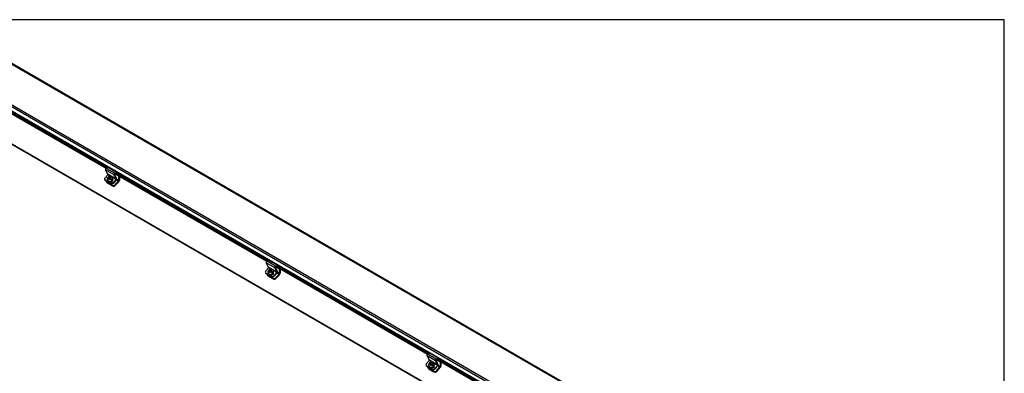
# Model space of a CAD drawing. Header units: inches. Extents: x 1 to 240, y -1 to 159.
# Tile 16 of 16: x 157 to 240, y 130 to 159. Entities that reach past the tile are written whole.
import ezdxf

# ---------------------------------------------------------------- set-up
doc = ezdxf.new("R2010")
doc.units = ezdxf.units.IN
doc.header["$MEASUREMENT"] = 0
for name, color, linetype in [('COM40176', 7, 'Continuous'), ('COM52631', 7, 'Continuous'), ('COM70693-6', 7, 'Continuous'), ('COM70694-6', 7, 'Continuous'), ('Default', 7, 'Continuous'), ('SCS19420', 7, 'Continuous')]:
    doc.layers.add(name, color=color, linetype=linetype)

# ---------------------------------------------------------------- blocks, each defined once
blk = doc.blocks.new('SE5')
at = {"layer": 'COM40176', "color": 7, "linetype": 'Continuous'}
for p, q in [((164.634, 146.299), (164.443, 146.662)), ((165.15, 146.254), (164.443, 146.662)), ((164.503, 146.797), (164.662, 146.873)), ((165.21, 146.389), (164.503, 146.797)), ((165.369, 146.465), (164.662, 146.873)), ((164.366, 145.847), (164.383, 145.814)), ((164.399, 146.011), (164.624, 146.262)), ((164.853, 145.545), (164.412, 145.8)), ((164.412, 145.8), (164.429, 145.768)), ((164.87, 145.513), (164.429, 145.768)), ((164.843, 146.136), (164.624, 146.262)), ((165.341, 145.891), (164.634, 146.299)), ((164.78, 145.706), (164.846, 145.668)), ((165.043, 145.836), (165.021, 145.849)), ((165.331, 145.854), (165.022, 146.032)), ((165.043, 145.836), (165.028, 145.865)), ((165.106, 145.603), (165.331, 145.854)), ((165.123, 145.57), (165.348, 145.821)), ((165.341, 145.891), (165.15, 146.254)), ((165.378, 145.932), (165.186, 146.295)), ((165.207, 146.34), (165.366, 146.416)), ((165.21, 146.389), (165.369, 146.465)), ((165.366, 146.416), (165.369, 146.465)), ((164.87, 145.513), (164.853, 145.545)), ((165.106, 145.603), (165.123, 145.57)), ((177.938, 139.04), (178.097, 139.116)), ((178.804, 138.708), (178.097, 139.116)), ((177.834, 138.254), (178.059, 138.505)), ((178.069, 138.543), (177.878, 138.906)), ((178.585, 138.497), (177.878, 138.906)), ((178.645, 138.632), (177.938, 139.04)), ((178.278, 138.379), (178.059, 138.505)), ((178.776, 138.134), (178.069, 138.543)), ((178.766, 138.097), (178.457, 138.275)), ((178.776, 138.134), (178.585, 138.497)), ((178.813, 138.175), (178.621, 138.538)), ((178.642, 138.584), (178.801, 138.659)), ((178.645, 138.632), (178.804, 138.708)), ((178.801, 138.659), (178.804, 138.708)), ((177.801, 138.09), (177.818, 138.058)), ((178.288, 137.788), (177.847, 138.043)), ((177.847, 138.043), (177.864, 138.011)), ((178.305, 137.756), (177.864, 138.011)), ((178.215, 137.949), (178.281, 137.911)), ((178.305, 137.756), (178.288, 137.788)), ((178.478, 138.08), (178.456, 138.093)), ((178.478, 138.08), (178.463, 138.108)), ((178.541, 137.846), (178.766, 138.097)), ((178.541, 137.846), (178.558, 137.814)), ((178.558, 137.814), (178.783, 138.065)), ((191.504, 130.786), (191.313, 131.149)), ((192.02, 130.741), (191.313, 131.149)), ((191.373, 131.284), (191.532, 131.359)), ((192.08, 130.875), (191.373, 131.284)), ((192.239, 130.951), (191.532, 131.359)), ((192.077, 130.827), (192.236, 130.903)), ((192.08, 130.875), (192.239, 130.951)), ((192.236, 130.903), (192.239, 130.951)), ((191.236, 130.333), (191.253, 130.301)), ((191.269, 130.498), (191.494, 130.749)), ((191.723, 130.032), (191.282, 130.286)), ((191.282, 130.286), (191.299, 130.254)), ((191.74, 129.999), (191.299, 130.254)), ((191.713, 130.622), (191.494, 130.749)), ((192.211, 130.378), (191.504, 130.786)), ((191.65, 130.193), (191.716, 130.154)), ((191.74, 129.999), (191.723, 130.032)), ((191.913, 130.323), (191.891, 130.336)), ((192.201, 130.34), (191.892, 130.519)), ((191.913, 130.323), (191.898, 130.351)), ((191.976, 130.089), (192.201, 130.34)), ((191.976, 130.089), (191.993, 130.057)), ((191.993, 130.057), (192.218, 130.308)), ((192.211, 130.378), (192.02, 130.741)), ((192.248, 130.418), (192.056, 130.782))]:
    blk.add_line(p, q, dxfattribs=at)
for centre, major_axis, ratio, start_param, end_param in [((164.498, 146.724), (-0.043, -0.0745), 0.57735, 3.839724, 5.934119), ((164.532, 145.934), (0.166, 0.088), 0.767256, 2.021311, 3.592107), ((164.549, 145.902), (0.166, 0.088), 0.767256, 3.141593, 3.592107), ((164.615, 146.279), (-0.0145, -0.0251), 0.57735, 1.22173, 2.792527), ((164.936, 145.768), (-0.124, -0.065), 0.767256, 0.450514, 3.559742), ((164.953, 145.736), (-0.124, -0.065), 0.767256, 3.311973, 3.592107), ((165.205, 146.316), (-0.043, -0.0745), 0.57735, 3.839724, 5.934119), ((165.205, 146.316), (-0.0145, -0.0251), 0.57735, 3.839724, 5.934119), ((165.322, 145.87), (-0.0145, -0.0251), 0.57735, 1.22173, 2.792527), ((165.322, 145.87), (-0.043, -0.0745), 0.57735, 1.22173, 2.792527), ((164.973, 145.68), (-0.166, -0.088), 0.767256, 0.450514, 2.021311), ((164.99, 145.647), (0.166, 0.088), 0.767256, 3.592107, 5.162903), ((177.933, 138.967), (-0.043, -0.0745), 0.57735, 3.839724, 5.934119), ((178.05, 138.522), (-0.0145, -0.0251), 0.57735, 1.22173, 2.792527), ((178.64, 138.559), (-0.043, -0.0745), 0.57735, 3.839724, 5.934119), ((178.64, 138.559), (-0.0145, -0.0251), 0.57735, 3.839724, 5.934119), ((177.967, 138.178), (0.166, 0.088), 0.767256, 2.021311, 3.592107), ((177.984, 138.145), (0.166, 0.088), 0.767256, 3.141593, 3.592107), ((178.371, 138.011), (-0.124, -0.065), 0.767256, 0.450514, 3.559742), ((178.408, 137.923), (-0.166, -0.088), 0.767256, 0.450514, 2.021311), ((178.425, 137.891), (0.166, 0.088), 0.767256, 3.592107, 5.162903), ((178.388, 137.979), (-0.124, -0.065), 0.767256, 3.311974, 3.592107), ((178.757, 138.114), (-0.0145, -0.0251), 0.57735, 1.22173, 2.792527), ((178.757, 138.114), (-0.043, -0.0745), 0.57735, 1.22173, 2.792527), ((191.368, 131.211), (-0.043, -0.0745), 0.57735, 3.839724, 5.934119), ((192.075, 130.802), (-0.043, -0.0745), 0.57735, 3.839724, 5.934119), ((191.402, 130.421), (0.166, 0.088), 0.767256, 2.021311, 3.592107), ((191.419, 130.389), (0.166, 0.088), 0.767256, 3.141593, 3.592107), ((191.485, 130.765), (-0.0145, -0.0251), 0.57735, 1.22173, 2.792527), ((191.806, 130.255), (-0.124, -0.065), 0.767256, 0.450514, 3.559742), ((191.843, 130.166), (-0.166, -0.088), 0.767256, 0.450514, 2.021311), ((191.86, 130.134), (0.166, 0.088), 0.767256, 3.592107, 5.162903), ((191.823, 130.222), (-0.124, -0.065), 0.767256, 3.311973, 3.592107), ((192.075, 130.802), (-0.0145, -0.0251), 0.57735, 3.839724, 5.934119), ((192.193, 130.357), (-0.0145, -0.0251), 0.57735, 1.22173, 2.792527), ((192.193, 130.357), (-0.043, -0.0745), 0.57735, 1.22173, 2.792527)]:
    blk.add_ellipse(centre, major_axis=major_axis, ratio=ratio, start_param=start_param, end_param=end_param, dxfattribs=at)
at = {"layer": 'COM52631', "color": 7, "linetype": 'Continuous'}
for p, q in [((164.508, 145.683), (164.536, 145.63)), ((165.216, 146.345), (165.53, 146.164)), ((165.248, 145.44), (165.51, 145.732)), ((165.276, 145.386), (165.538, 145.678)), ((165.35, 145.824), (165.51, 145.732)), ((165.53, 145.779), (165.376, 145.867)), ((165.54, 146.17), (165.53, 146.164)), ((165.53, 146.164), (165.53, 145.779)), ((165.597, 146.137), (165.597, 145.817)), ((164.553, 145.637), (164.995, 145.382)), ((164.553, 145.637), (164.582, 145.583)), ((164.582, 145.583), (165.023, 145.328)), ((164.995, 145.382), (165.023, 145.328)), ((165.248, 145.44), (165.276, 145.386)), ((178.651, 138.588), (178.965, 138.407)), ((178.975, 138.413), (178.965, 138.407)), ((178.965, 138.407), (178.965, 138.022)), ((179.032, 138.38), (179.032, 138.061)), ((177.943, 137.927), (177.971, 137.873)), ((177.988, 137.88), (178.43, 137.625)), ((177.988, 137.88), (178.017, 137.826)), ((178.017, 137.826), (178.458, 137.571)), ((178.43, 137.625), (178.458, 137.571)), ((178.683, 137.683), (178.945, 137.975)), ((178.683, 137.683), (178.712, 137.629)), ((178.712, 137.629), (178.973, 137.921)), ((178.785, 138.067), (178.945, 137.975)), ((178.965, 138.022), (178.811, 138.111)), ((191.378, 130.17), (191.406, 130.116)), ((191.424, 130.123), (191.865, 129.868)), ((191.424, 130.123), (191.452, 130.069)), ((191.452, 130.069), (191.893, 129.815)), ((192.086, 130.831), (192.4, 130.65)), ((192.118, 129.926), (192.38, 130.218)), ((192.147, 129.872), (192.408, 130.164)), ((192.22, 130.31), (192.38, 130.218)), ((192.4, 130.265), (192.246, 130.354)), ((192.41, 130.656), (192.4, 130.65)), ((192.4, 130.65), (192.4, 130.265)), ((192.467, 130.623), (192.467, 130.304)), ((191.865, 129.868), (191.893, 129.815)), ((192.118, 129.926), (192.147, 129.872))]:
    blk.add_line(p, q, dxfattribs=at)
for centre, major_axis, ratio, start_param, end_param in [((164.674, 145.771), (0.166, 0.088), 0.767256, 2.813297, 3.592107), ((165.496, 145.759), (-0.024, -0.0416), 0.57735, 1.22173, 2.356194), ((165.496, 145.759), (-0.072, -0.124), 0.57735, 1.22173, 2.356194), ((164.702, 145.717), (0.166, 0.088), 0.767256, 3.141593, 3.592107), ((165.115, 145.516), (-0.166, -0.088), 0.767256, 0.450514, 2.021311), ((165.144, 145.462), (-0.166, -0.088), 0.767256, 0.450514, 2.021311), ((178.109, 138.014), (0.166, 0.088), 0.767256, 2.813297, 3.592107), ((178.137, 137.96), (0.166, 0.088), 0.767256, 3.141593, 3.592107), ((178.55, 137.76), (-0.166, -0.088), 0.767256, 0.450514, 2.021311), ((178.579, 137.706), (-0.166, -0.088), 0.767256, 0.450514, 2.021311), ((178.931, 138.002), (-0.024, -0.0416), 0.57735, 1.22173, 2.356194), ((178.931, 138.002), (-0.071, -0.124), 0.57735, 1.22173, 2.356194), ((191.544, 130.258), (0.166, 0.088), 0.767256, 2.813297, 3.592107), ((191.572, 130.204), (0.166, 0.088), 0.767256, 3.141593, 3.592107), ((192.366, 130.246), (-0.024, -0.0416), 0.57735, 1.22173, 2.356194), ((192.366, 130.246), (-0.072, -0.124), 0.57735, 1.22173, 2.356194), ((191.985, 130.003), (-0.166, -0.088), 0.767256, 0.450514, 2.021311), ((192.014, 129.949), (-0.166, -0.088), 0.767256, 0.450514, 2.021311)]:
    blk.add_ellipse(centre, major_axis=major_axis, ratio=ratio, start_param=start_param, end_param=end_param, dxfattribs=at)
at = {"layer": 'COM70693-6', "color": 7, "linetype": 'Continuous'}
for p, q in [((149.775, 152.797), (233.965, 104.19)), ((149.798, 152.747), (233.965, 104.153))]:
    blk.add_line(p, q, dxfattribs=at)
at = {"layer": 'COM70694-6', "color": 7, "linetype": 'Continuous'}
for p, q in [((153.112, 157.518), (236.882, 109.154)), ((236.936, 109.159), (153.166, 157.524)), ((150.095, 155.688), (233.865, 107.324)), ((150.172, 155.821), (233.941, 107.456)), ((233.865, 106.965), (150.095, 155.329)), ((164.48, 146.781), (151.792, 154.107)), ((164.543, 146.816), (151.86, 154.139)), ((151.933, 154.203), (164.644, 146.864)), ((177.915, 139.024), (165.227, 146.35)), ((177.978, 139.059), (165.295, 146.382)), ((165.368, 146.446), (178.079, 139.108)), ((191.35, 131.268), (178.662, 138.593)), ((191.413, 131.303), (178.73, 138.626)), ((178.803, 138.69), (191.514, 131.351)), ((204.848, 123.546), (192.165, 130.869)), ((192.238, 130.933), (204.949, 123.594)), ((204.785, 123.511), (192.097, 130.837))]:
    blk.add_line(p, q, dxfattribs=at)
at = {"layer": 'SCS19420', "color": 7, "linetype": 'Continuous'}
for p, q in [((164.598, 145.809), (164.606, 145.792)), ((164.617, 146.019), (164.61, 146.01)), ((164.759, 145.996), (164.651, 146.059)), ((164.659, 146.069), (164.774, 146.002)), ((164.676, 145.921), (164.67, 145.914)), ((164.671, 146.012), (164.71, 145.989)), ((164.712, 145.961), (164.676, 145.921)), ((164.71, 145.989), (164.73, 145.952)), ((164.712, 145.961), (164.71, 145.989)), ((164.735, 145.919), (164.71, 145.891)), ((164.731, 145.924), (164.712, 145.961)), ((164.755, 146.039), (164.717, 146.061)), ((164.72, 145.886), (164.725, 145.892)), ((164.724, 145.962), (164.739, 145.954)), ((164.725, 145.892), (164.761, 145.932)), ((164.759, 145.996), (164.727, 145.961)), ((164.727, 145.961), (164.763, 145.94)), ((164.73, 145.952), (164.731, 145.924)), ((164.763, 145.94), (164.731, 145.905)), ((164.731, 145.905), (164.734, 145.902)), ((164.751, 145.947), (164.773, 145.971)), ((164.755, 146.039), (164.789, 146.047)), ((164.774, 146.002), (164.755, 146.039)), ((164.771, 145.99), (164.759, 145.996)), ((164.773, 145.971), (164.759, 145.996)), ((164.795, 145.94), (164.761, 145.932)), ((164.766, 145.933), (164.763, 145.94)), ((164.795, 145.976), (164.771, 145.99)), ((164.773, 145.971), (164.808, 145.95)), ((164.808, 146.01), (164.774, 146.002)), ((164.823, 146.085), (164.789, 146.047)), ((164.789, 146.047), (164.808, 146.01)), ((164.827, 146.012), (164.795, 145.976)), ((164.808, 145.95), (164.795, 145.976)), ((164.795, 145.94), (164.834, 145.917)), ((164.808, 145.95), (164.84, 145.986)), ((164.853, 146.051), (164.81, 146.003)), ((164.83, 146.093), (164.823, 146.085)), ((164.839, 146.005), (164.827, 146.012)), ((164.84, 145.986), (164.827, 146.012)), ((164.853, 146.051), (164.83, 146.093)), ((164.83, 145.956), (164.848, 145.975)), ((164.856, 145.941), (164.83, 145.956)), ((164.844, 145.93), (164.83, 145.956)), ((164.838, 146.018), (164.872, 146.056)), ((164.838, 146.018), (164.84, 145.99)), ((164.878, 145.968), (164.84, 145.99)), ((164.84, 145.99), (164.859, 145.953)), ((164.84, 145.986), (164.842, 145.985)), ((164.844, 145.911), (164.865, 145.935)), ((164.844, 145.93), (164.855, 145.923)), ((164.862, 146.045), (164.853, 146.051)), ((164.866, 145.935), (164.856, 145.941)), ((164.859, 145.953), (164.975, 145.886)), ((164.976, 145.871), (164.865, 145.935)), ((164.872, 146.056), (164.88, 146.064)), ((164.917, 145.851), (164.944, 145.835)), ((165.052, 145.733), (165.004, 145.824)), ((165.031, 146.015), (165.022, 146.032)), ((178.052, 138.263), (178.045, 138.253)), ((178.194, 138.239), (178.086, 138.302)), ((178.094, 138.312), (178.209, 138.245)), ((178.19, 138.282), (178.152, 138.305)), ((178.19, 138.282), (178.224, 138.29)), ((178.209, 138.245), (178.19, 138.282)), ((178.258, 138.328), (178.224, 138.29)), ((178.224, 138.29), (178.243, 138.253)), ((178.288, 138.294), (178.245, 138.246)), ((178.265, 138.336), (178.258, 138.328)), ((178.288, 138.294), (178.265, 138.336)), ((178.273, 138.261), (178.307, 138.3)), ((178.273, 138.261), (178.275, 138.233)), ((178.297, 138.288), (178.288, 138.294)), ((178.307, 138.3), (178.315, 138.308)), ((178.466, 138.258), (178.457, 138.276)), ((178.033, 138.052), (178.042, 138.035)), ((178.111, 138.164), (178.105, 138.158)), ((178.106, 138.255), (178.145, 138.232)), ((178.147, 138.204), (178.111, 138.164)), ((178.145, 138.232), (178.165, 138.195)), ((178.147, 138.204), (178.145, 138.232)), ((178.17, 138.163), (178.145, 138.135)), ((178.166, 138.167), (178.147, 138.204)), ((178.155, 138.129), (178.16, 138.135)), ((178.159, 138.205), (178.174, 138.197)), ((178.16, 138.135), (178.196, 138.176)), ((178.194, 138.239), (178.162, 138.204)), ((178.162, 138.204), (178.198, 138.184)), ((178.165, 138.195), (178.166, 138.167)), ((178.198, 138.184), (178.166, 138.148)), ((178.166, 138.148), (178.169, 138.146)), ((178.186, 138.19), (178.208, 138.214)), ((178.206, 138.233), (178.194, 138.24)), ((178.208, 138.214), (178.194, 138.24)), ((178.23, 138.183), (178.196, 138.176)), ((178.201, 138.177), (178.198, 138.184)), ((178.23, 138.219), (178.206, 138.233)), ((178.208, 138.214), (178.243, 138.194)), ((178.243, 138.253), (178.209, 138.245)), ((178.262, 138.255), (178.23, 138.219)), ((178.243, 138.194), (178.23, 138.219)), ((178.23, 138.183), (178.269, 138.161)), ((178.243, 138.194), (178.275, 138.23)), ((178.274, 138.248), (178.262, 138.255)), ((178.275, 138.23), (178.262, 138.255)), ((178.265, 138.199), (178.283, 138.218)), ((178.291, 138.184), (178.265, 138.199)), ((178.279, 138.173), (178.265, 138.199)), ((178.313, 138.211), (178.275, 138.233)), ((178.275, 138.233), (178.294, 138.196)), ((178.275, 138.23), (178.278, 138.228)), ((178.279, 138.154), (178.3, 138.178)), ((178.279, 138.173), (178.29, 138.167)), ((178.301, 138.178), (178.291, 138.184)), ((178.294, 138.196), (178.41, 138.13)), ((178.411, 138.114), (178.3, 138.178)), ((178.352, 138.094), (178.379, 138.078)), ((178.487, 137.976), (178.439, 138.067)), ((191.468, 130.295), (191.477, 130.278)), ((191.487, 130.506), (191.48, 130.496)), ((191.629, 130.483), (191.521, 130.545)), ((191.529, 130.556), (191.644, 130.489)), ((191.546, 130.407), (191.54, 130.401)), ((191.541, 130.498), (191.58, 130.476)), ((191.582, 130.447), (191.546, 130.407)), ((191.58, 130.476), (191.6, 130.439)), ((191.582, 130.447), (191.58, 130.476)), ((191.605, 130.406), (191.58, 130.378)), ((191.601, 130.411), (191.582, 130.447)), ((191.625, 130.526), (191.587, 130.548)), ((191.59, 130.372), (191.595, 130.379)), ((191.594, 130.449), (191.609, 130.44)), ((191.595, 130.379), (191.631, 130.419)), ((191.629, 130.483), (191.597, 130.447)), ((191.597, 130.447), (191.633, 130.427)), ((191.6, 130.439), (191.601, 130.411)), ((191.633, 130.427), (191.601, 130.391)), ((191.601, 130.391), (191.604, 130.389)), ((191.621, 130.433), (191.643, 130.457)), ((191.625, 130.526), (191.659, 130.533)), ((191.644, 130.489), (191.625, 130.526)), ((191.641, 130.476), (191.63, 130.483)), ((191.643, 130.457), (191.63, 130.483)), ((191.665, 130.427), (191.631, 130.419)), ((191.636, 130.42), (191.633, 130.427)), ((191.665, 130.463), (191.641, 130.476)), ((191.643, 130.457), (191.678, 130.437)), ((191.678, 130.496), (191.644, 130.489)), ((191.693, 130.571), (191.659, 130.533)), ((191.659, 130.533), (191.678, 130.496)), ((191.697, 130.498), (191.665, 130.463)), ((191.678, 130.437), (191.665, 130.463)), ((191.665, 130.427), (191.704, 130.404)), ((191.678, 130.437), (191.71, 130.473)), ((191.723, 130.537), (191.68, 130.49)), ((191.701, 130.579), (191.693, 130.571)), ((191.709, 130.491), (191.697, 130.498)), ((191.71, 130.473), (191.697, 130.498)), ((191.7, 130.442), (191.718, 130.462)), ((191.726, 130.427), (191.7, 130.442)), ((191.714, 130.417), (191.7, 130.442)), ((191.723, 130.537), (191.701, 130.579)), ((191.708, 130.505), (191.742, 130.543)), ((191.708, 130.505), (191.71, 130.477)), ((191.748, 130.454), (191.71, 130.477)), ((191.71, 130.477), (191.729, 130.44)), ((191.71, 130.473), (191.713, 130.472)), ((191.714, 130.398), (191.735, 130.421)), ((191.714, 130.417), (191.725, 130.41)), ((191.732, 130.532), (191.723, 130.537)), ((191.736, 130.422), (191.726, 130.427)), ((191.729, 130.44), (191.845, 130.373)), ((191.846, 130.358), (191.735, 130.421)), ((191.742, 130.543), (191.75, 130.551)), ((191.787, 130.337), (191.814, 130.322)), ((191.922, 130.219), (191.874, 130.311)), ((191.901, 130.502), (191.892, 130.519))]:
    blk.add_line(p, q, dxfattribs=at)
for centre, radius, start, end in [((164.632, 146.08), 0.0285, 310.41805, 336.5344), ((162.306, 141.762), 4.779, 59.65736, 60.34264), ((163.178, 143.173), 3.355, 59.51197, 60.48803), ((164.628, 145.575), 0.4, 40.77281, 58.93336), ((164.674, 145.627), 0.398, 40.729, 59.03296), ((164.938, 145.842), 0.00918, 218.33408, 313.84929), ((164.965, 145.878), 0.0128, 326.47788, 39.79527), ((178.067, 138.324), 0.0285, 310.41805, 336.5344), ((176.613, 135.416), 3.355, 59.51197, 60.48803), ((175.741, 134.005), 4.779, 59.65736, 60.34264), ((178.063, 137.818), 0.4, 40.77281, 58.93336), ((178.109, 137.87), 0.398, 40.729, 59.03296), ((178.373, 138.085), 0.00918, 218.33408, 313.84929), ((178.4, 138.121), 0.0128, 326.47788, 39.79527), ((191.502, 130.567), 0.0285, 310.41805, 336.5344), ((189.176, 126.248), 4.779, 59.65736, 60.34264), ((190.048, 127.66), 3.355, 59.51197, 60.48803), ((191.498, 130.062), 0.4, 40.77281, 58.93336), ((191.544, 130.113), 0.398, 40.729, 59.03296), ((191.808, 130.328), 0.00918, 218.33408, 313.84929), ((191.835, 130.365), 0.0128, 326.47788, 39.79527)]:
    blk.add_arc(centre, radius, start, end, dxfattribs=at)
for centre, major_axis, ratio, start_param, end_param in [((164.81, 145.92), (-0.212, -0.112), 0.767256, 6.267867, 6.283185), ((164.81, 145.92), (-0.212, -0.112), 0.767256, 0, 3.148056), ((164.819, 145.903), (0.212, 0.112), 0.767256, 3.141593, 6.283185), ((164.796, 145.946), (-0.205, -0.108), 0.767256, 5.048311, 5.264962), ((164.774, 145.988), (0.106, 0.056), 0.767256, 2.304752, 3.296138), ((164.774, 145.988), (0.106, 0.056), 0.767256, 0.746483, 1.712767), ((164.774, 145.988), (-0.106, -0.056), 0.767256, 0.746483, 1.737869), ((164.736, 145.959), (0.005, 0.00866), 0.57735, 2.792527, 4.363323), ((164.754, 145.949), (-0.0175, -0.0303), 0.57735, 5.934119, 6.223871), ((164.768, 145.995), (-0.005, -0.00866), 0.57735, 1.264164, 2.792527), ((164.786, 145.985), (0.0175, 0.0303), 0.57735, 5.644368, 5.934119), ((164.853, 145.946), (0.005, 0.00866), 0.57735, 4.405756, 5.934119), ((164.774, 145.988), (-0.106, -0.056), 0.767256, 2.329855, 3.296138), ((164.796, 145.946), (0.205, 0.108), 0.767256, 5.060845, 5.277495), ((178.245, 138.164), (-0.212, -0.112), 0.767256, 0, 3.148056), ((178.231, 138.189), (-0.205, -0.108), 0.767256, 5.048311, 5.264962), ((178.209, 138.232), (0.106, 0.056), 0.767256, 0.746483, 1.712767), ((178.209, 138.232), (-0.106, -0.056), 0.767256, 2.329855, 3.296138), ((178.245, 138.164), (-0.212, -0.112), 0.767256, 6.267867, 6.283185), ((178.254, 138.147), (0.212, 0.112), 0.767256, 3.141593, 6.283185), ((178.209, 138.232), (0.106, 0.056), 0.767256, 2.304752, 3.296138), ((178.209, 138.232), (-0.106, -0.056), 0.767256, 0.746483, 1.737869), ((178.171, 138.203), (0.005, 0.00866), 0.57735, 2.792527, 4.363323), ((178.189, 138.192), (-0.0175, -0.0303), 0.57735, 5.934119, 6.223871), ((178.203, 138.238), (-0.005, -0.00866), 0.57735, 1.264164, 2.792527), ((178.221, 138.228), (0.0175, 0.0303), 0.57735, 5.644368, 5.934119), ((178.288, 138.189), (0.005, 0.00866), 0.57735, 4.405756, 5.934119), ((178.231, 138.189), (0.205, 0.108), 0.767256, 5.060845, 5.277495), ((191.68, 130.407), (-0.212, -0.112), 0.767256, 6.267867, 6.283185), ((191.68, 130.407), (-0.212, -0.112), 0.767256, 0, 3.148056), ((191.689, 130.39), (0.212, 0.112), 0.767256, 3.141593, 6.283185), ((191.666, 130.432), (-0.205, -0.108), 0.767256, 5.048311, 5.264962), ((191.644, 130.475), (0.106, 0.056), 0.767256, 2.304752, 3.296138), ((191.644, 130.475), (0.106, 0.056), 0.767256, 0.746483, 1.712767), ((191.644, 130.475), (-0.106, -0.056), 0.767256, 0.746483, 1.737869), ((191.606, 130.446), (0.005, 0.00866), 0.57735, 2.792527, 4.363323), ((191.624, 130.436), (-0.0175, -0.0303), 0.57735, 5.934119, 6.223871), ((191.638, 130.482), (-0.005, -0.00866), 0.57735, 1.264164, 2.792527), ((191.656, 130.471), (0.0175, 0.0303), 0.57735, 5.644368, 5.934119), ((191.723, 130.433), (0.005, 0.00866), 0.57735, 4.405756, 5.934119), ((191.644, 130.475), (-0.106, -0.056), 0.767256, 2.329855, 3.296138), ((191.666, 130.432), (0.205, 0.108), 0.767256, 5.060845, 5.277495)]:
    blk.add_ellipse(centre, major_axis=major_axis, ratio=ratio, start_param=start_param, end_param=end_param, dxfattribs=at)
for points, knots in [([(164.61, 146.01), (164.604, 146.002), (164.584, 145.976), (164.573, 145.915), (164.576, 145.851), (164.593, 145.823), (164.6, 145.813)], [0, 0, 0, 0, 0.116415, 0.494469, 0.84982, 1, 1, 1, 1]), ([(164.613, 146.019), (164.614, 146.021), (164.614, 146.022), (164.616, 146.025), (164.618, 146.026), (164.622, 146.028), (164.626, 146.028), (164.636, 146.027), (164.642, 146.025), (164.656, 146.02), (164.663, 146.016), (164.671, 146.012)], [0, 0, 0, 0, 0.125, 0.125, 0.25, 0.25, 0.5, 0.5, 0.75, 0.75, 1, 1, 1, 1]), ([(165.019, 146.032), (165.015, 146.041), (165.002, 146.071), (164.953, 146.111), (164.883, 146.139), (164.803, 146.142), (164.719, 146.118), (164.677, 146.085), (164.654, 146.066)], [0, 0, 0, 0, 0.069585, 0.247577, 0.423247, 0.60925, 0.811202, 1, 1, 1, 1]), ([(164.717, 146.061), (164.709, 146.066), (164.701, 146.07), (164.688, 146.075), (164.682, 146.077), (164.674, 146.078), (164.672, 146.078), (164.668, 146.078), (164.666, 146.077), (164.661, 146.075), (164.659, 146.073), (164.659, 146.069)], [0, 0, 0, 0, 0.25, 0.25, 0.5, 0.5, 0.625, 0.625, 0.75, 0.75, 1, 1, 1, 1]), ([(164.739, 145.954), (164.738, 145.952), (164.737, 145.951), (164.736, 145.948), (164.736, 145.946), (164.735, 145.942), (164.735, 145.939), (164.735, 145.931), (164.735, 145.925), (164.735, 145.919)], [0, 0, 0, 0, 0.125, 0.125, 0.25, 0.25, 0.5, 0.5, 1, 1, 1, 1]), ([(164.81, 146.003), (164.803, 146.001), (164.797, 146), (164.787, 145.997), (164.783, 145.996), (164.779, 145.994), (164.777, 145.993), (164.774, 145.992), (164.772, 145.991), (164.771, 145.99)], [0, 0, 0, 0, 0.5, 0.5, 0.75, 0.75, 0.875, 0.875, 1, 1, 1, 1]), ([(164.856, 145.941), (164.857, 145.942), (164.858, 145.943), (164.859, 145.946), (164.859, 145.948), (164.859, 145.95), (164.86, 145.951), (164.86, 145.953)], [0, 0, 0, 0, 0.125, 0.125, 0.25, 0.25, 0.347947, 0.347947, 0.347947, 0.347947]), ([(178.048, 138.262), (178.049, 138.264), (178.049, 138.266), (178.051, 138.268), (178.053, 138.269), (178.057, 138.271), (178.061, 138.272), (178.071, 138.27), (178.077, 138.269), (178.091, 138.263), (178.098, 138.259), (178.106, 138.255)], [0, 0, 0, 0, 0.125, 0.125, 0.25, 0.25, 0.5, 0.5, 0.75, 0.75, 1, 1, 1, 1]), ([(178.454, 138.275), (178.45, 138.285), (178.437, 138.314), (178.388, 138.354), (178.318, 138.382), (178.238, 138.385), (178.154, 138.362), (178.112, 138.328), (178.089, 138.309)], [0, 0, 0, 0, 0.069585, 0.247577, 0.423247, 0.60925, 0.811202, 1, 1, 1, 1]), ([(178.152, 138.305), (178.144, 138.309), (178.136, 138.313), (178.123, 138.318), (178.117, 138.32), (178.109, 138.321), (178.107, 138.321), (178.103, 138.321), (178.101, 138.32), (178.096, 138.318), (178.094, 138.316), (178.094, 138.312)], [0, 0, 0, 0, 0.25, 0.25, 0.5, 0.5, 0.625, 0.625, 0.75, 0.75, 1, 1, 1, 1]), ([(178.045, 138.253), (178.04, 138.246), (178.02, 138.219), (178.008, 138.158), (178.011, 138.094), (178.028, 138.066), (178.035, 138.056)], [0, 0, 0, 0, 0.116415, 0.494469, 0.84982, 1, 1, 1, 1]), ([(178.174, 138.197), (178.173, 138.196), (178.172, 138.194), (178.171, 138.191), (178.171, 138.19), (178.17, 138.185), (178.17, 138.183), (178.17, 138.174), (178.17, 138.168), (178.17, 138.163)], [0, 0, 0, 0, 0.125, 0.125, 0.25, 0.25, 0.5, 0.5, 1, 1, 1, 1]), ([(178.245, 138.246), (178.238, 138.245), (178.232, 138.243), (178.222, 138.24), (178.219, 138.239), (178.214, 138.237), (178.212, 138.237), (178.209, 138.235), (178.207, 138.234), (178.206, 138.233)], [0, 0, 0, 0, 0.5, 0.5, 0.75, 0.75, 0.875, 0.875, 1, 1, 1, 1]), ([(178.291, 138.184), (178.292, 138.185), (178.293, 138.187), (178.294, 138.19), (178.294, 138.191), (178.294, 138.194), (178.295, 138.195), (178.295, 138.196)], [0, 0, 0, 0, 0.125, 0.125, 0.25, 0.25, 0.347947, 0.347947, 0.347947, 0.347947]), ([(191.48, 130.496), (191.475, 130.489), (191.455, 130.462), (191.443, 130.402), (191.446, 130.337), (191.463, 130.309), (191.47, 130.3)], [0, 0, 0, 0, 0.116415, 0.494469, 0.84982, 1, 1, 1, 1]), ([(191.483, 130.506), (191.484, 130.507), (191.484, 130.509), (191.486, 130.511), (191.488, 130.512), (191.492, 130.515), (191.496, 130.515), (191.506, 130.514), (191.512, 130.512), (191.526, 130.506), (191.533, 130.503), (191.541, 130.498)], [0, 0, 0, 0, 0.125, 0.125, 0.25, 0.25, 0.5, 0.5, 0.75, 0.75, 1, 1, 1, 1]), ([(191.889, 130.518), (191.885, 130.528), (191.872, 130.558), (191.823, 130.597), (191.753, 130.625), (191.673, 130.628), (191.589, 130.605), (191.547, 130.572), (191.525, 130.553)], [0, 0, 0, 0, 0.069585, 0.247577, 0.423247, 0.60925, 0.811202, 1, 1, 1, 1]), ([(191.587, 130.548), (191.579, 130.552), (191.571, 130.556), (191.558, 130.562), (191.552, 130.563), (191.544, 130.564), (191.542, 130.565), (191.538, 130.564), (191.536, 130.564), (191.531, 130.562), (191.529, 130.559), (191.529, 130.556)], [0, 0, 0, 0, 0.25, 0.25, 0.5, 0.5, 0.625, 0.625, 0.75, 0.75, 1, 1, 1, 1]), ([(191.609, 130.44), (191.608, 130.439), (191.607, 130.437), (191.606, 130.434), (191.606, 130.433), (191.605, 130.429), (191.605, 130.426), (191.605, 130.417), (191.605, 130.412), (191.605, 130.406)], [0, 0, 0, 0, 0.125, 0.125, 0.25, 0.25, 0.5, 0.5, 1, 1, 1, 1]), ([(191.68, 130.49), (191.674, 130.488), (191.667, 130.486), (191.657, 130.484), (191.654, 130.483), (191.649, 130.481), (191.647, 130.48), (191.644, 130.478), (191.642, 130.477), (191.641, 130.476)], [0, 0, 0, 0, 0.5, 0.5, 0.75, 0.75, 0.875, 0.875, 1, 1, 1, 1]), ([(191.726, 130.427), (191.727, 130.429), (191.728, 130.43), (191.729, 130.433), (191.729, 130.434), (191.729, 130.437), (191.73, 130.438), (191.73, 130.439)], [0, 0, 0, 0, 0.125, 0.125, 0.25, 0.25, 0.347947, 0.347947, 0.347947, 0.347947])]:
    blk.add_open_spline(points, degree=3, knots=knots, dxfattribs=at)
for points in [[(164.759, 145.996), (164.759, 145.996), (164.759, 145.996)], [(164.865, 145.935), (164.865, 145.935), (164.866, 145.935)], [(178.194, 138.24), (178.194, 138.24), (178.194, 138.239)], [(178.3, 138.178), (178.3, 138.178), (178.301, 138.178)], [(191.63, 130.483), (191.629, 130.483), (191.629, 130.483)], [(191.735, 130.421), (191.735, 130.422), (191.736, 130.422)]]:
    blk.add_open_spline(points, degree=2, dxfattribs=at)
blk = doc.blocks.new('BORDER')
at = {"layer": 'Default', "color": 7, "linetype": 'Continuous'}
for p, q in [((0, 27.86), (-41.86, 27.86)), ((0, 0), (0, 27.86))]:
    blk.add_line(p, q, dxfattribs=at)

msp = doc.modelspace()

# ---------------------------------------------------------------- block references
at = {"layer": 'Default', "color": 7, "xscale": 5.7, "yscale": 5.7, "zscale": 5.7}
msp.add_blockref('BORDER', (239.562, 0.401), dxfattribs=at)
at = {"layer": 'Default'}
msp.add_blockref('SE5', (0, 0), dxfattribs=at)

doc.saveas('drawing.dxf')
